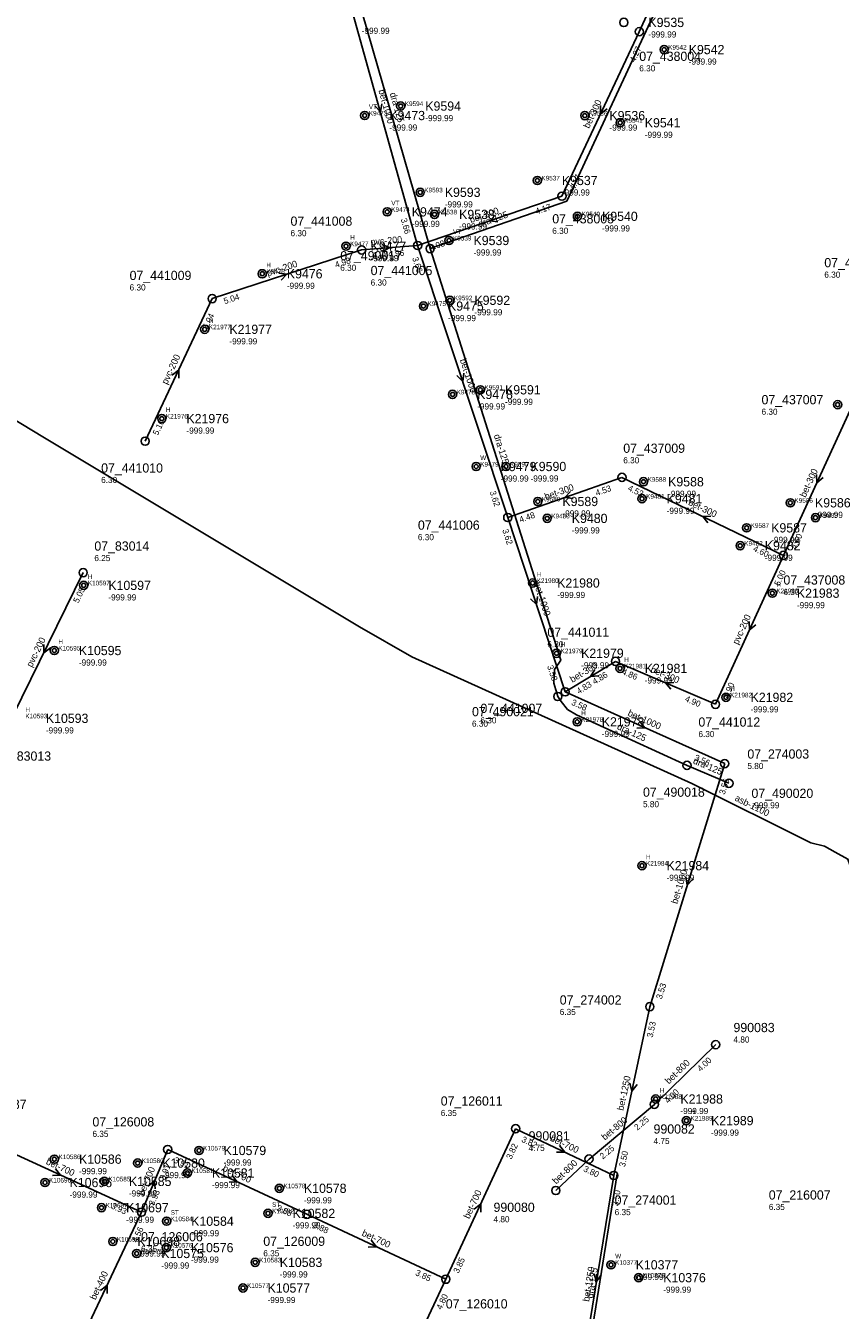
# Model space of a CAD drawing. Header units: metres. Extents: x 164250 to 165477, y 448735 to 450145.
# Tile 18 of 36: x 164947 to 165106, y 449200 to 449450. Entities that reach past the tile are written whole.
import ezdxf

# ---------------------------------------------------------------- set-up
doc = ezdxf.new("R2010")
doc.units = ezdxf.units.M

msp = doc.modelspace()

# ---------------------------------------------------------------- linework, layer by layer
at = {"layer": 'CON_BxH1000x1000mm', "linetype": 'Continuous'}
for points in [[(165008.981, 449459.389), (165023.503, 449407.32)], [(165023.503, 449407.32), (165041.088, 449354.285)], [(165041.088, 449354.285), (165052.288, 449320.29)], [(165083.41, 449306.301), (165052.288, 449320.29)], [(165068.809, 449258.909), (165083.41, 449306.301)]]:
    msp.add_lwpolyline(points, dxfattribs=at)
at = {"layer": 'CON_BxH1100x1100mm', "linetype": 'Continuous'}
msp.add_lwpolyline([(165317.044, 449213.987), (165212.824, 449233.733), (165200.629, 449236.156), (165164.21, 449242.755), (165129.629, 449249.353), (165123.615, 449250.773), (165119.522, 449254.783), (165114.093, 449270.403), (165112.422, 449273.577), (165107.41, 449287.693), (165104.988, 449289.03), (165102.9, 449290.199), (165100.227, 449290.867), (165077.006, 449302.394), (165022.378, 449327.119), (165012.188, 449332.966), (164950.71, 449369.802), (164917.8, 449389.682)], dxfattribs=at)
at = {"layer": 'CON_BxH1250x1250mm', "linetype": 'Continuous'}
for points in [[(165061.772, 449226.012), (165068.809, 449258.909)], [(165055.026, 449184.627), (165061.772, 449226.012)]]:
    msp.add_lwpolyline(points, dxfattribs=at)
at = {"layer": 'CON_BxH125x125mm', "linetype": 'Continuous'}
for points in [[(165025.964, 449406.71), (165052.588, 449415.945), (165121.918, 449564.796)], [(164995.467, 449497.901), (165010.648, 449459.757), (165025.964, 449406.71)], [(165025.964, 449406.71), (165051.412, 449326.464), (165050.216, 449324.623), (165050.087, 449322.016), (165050.853, 449319.387)], [(165050.853, 449319.387), (165051.512, 449318.418), (165052.752, 449316.858), (165054.495, 449315.798), (165076.058, 449305.953)], [(165076.058, 449305.953), (165084.24, 449302.469)], [(165055.259, 449183.716), (165055.715, 449184.607), (165062.423, 449226.331)]]:
    msp.add_lwpolyline(points, dxfattribs=at)
at = {"layer": 'CON_BxH200x200mm', "linetype": 'Continuous'}
for points in [[(165012.581, 449406.451), (164983.429, 449396.955)], [(165023.503, 449407.32), (165012.581, 449406.451)], [(164983.429, 449396.955), (164970.355, 449369.158)], [(165094.87, 449346.899), (165081.615, 449317.861)], [(164942.932, 449312.277), (164958.26, 449343.541)]]:
    msp.add_lwpolyline(points, dxfattribs=at)
at = {"layer": 'CON_BxH300x300mm', "linetype": 'Continuous'}
for points in [[(165081.539, 449481.265), (165066.742, 449448.998)], [(165066.742, 449448.998), (165051.65, 449416.935)], [(165051.65, 449416.935), (165023.503, 449407.32)], [(165107.9, 449375.219), (165094.87, 449346.899)], [(165063.366, 449362.1), (165041.088, 449354.285)], [(165094.87, 449346.899), (165063.366, 449362.1)], [(165052.288, 449320.29), (165062.103, 449326.233)], [(165062.103, 449326.233), (165081.615, 449317.861)], [(165029.005, 449205.779), (165019.051, 449184.536)]]:
    msp.add_lwpolyline(points, dxfattribs=at)
at = {"layer": 'CON_BxH400x400mm', "linetype": 'Continuous'}
msp.add_lwpolyline([(164956.197, 449190.345), (164969.635, 449218.864)], dxfattribs=at)
at = {"layer": 'CON_BxH700x700mm', "linetype": 'Continuous'}
for points in [[(164969.635, 449218.864), (164938.073, 449233.28)], [(165029.005, 449205.779), (165042.617, 449235.118)], [(165042.617, 449235.118), (165061.772, 449226.012)], [(164969.635, 449218.864), (164974.755, 449231.08)], [(164974.755, 449231.08), (165001.905, 449218.432)], [(165001.905, 449218.432), (165029.005, 449205.779)]]:
    msp.add_lwpolyline(points, dxfattribs=at)
at = {"layer": 'CON_BxH800x800mm', "linetype": 'Continuous'}
for points in [[(165069.693, 449239.866), (165081.663, 449251.52)], [(165056.95, 449229.21), (165069.693, 449239.866)], [(165050.46, 449223.08), (165056.95, 449229.21)]]:
    msp.add_lwpolyline(points, dxfattribs=at)
at = {"layer": 'NOD_inspectieput'}
for centre in [(165066.74, 449449), (165051.65, 449416.93), (165012.58, 449406.45), (165023.5, 449407.32), (165025.96, 449406.71), (164983.43, 449396.96), (164970.36, 449369.16), (165063.37, 449362.1), (165041.09, 449354.28), (165094.87, 449346.9), (164958.26, 449343.54), (165062.1, 449326.23), (165052.29, 449320.29), (165050.85, 449319.39), (165081.61, 449317.86), (165076.06, 449305.95), (165083.41, 449306.3), (165068.81, 449258.91), (165069.69, 449239.87), (165042.62, 449235.12), (164974.76, 449231.08), (165056.95, 449229.21), (165061.77, 449226.01), (164969.64, 449218.86), (165001.9, 449218.43), (165029.01, 449205.78)]:
    msp.add_circle(centre, 0.8, dxfattribs=at)
at = {"layer": 'NOD_onbekend'}
for centre in [(165063.73, 449450.8), (165071.59, 449445.51), (165013.19, 449432.65), (165020.2, 449434.49), (165056.12, 449432.64), (165063.02, 449431.24), (165046.85, 449419.99), (165024.01, 449417.67), (165017.57, 449413.87), (165026.8, 449413.37), (165054.68, 449412.99), (165029.61, 449408.29), (165009.53, 449407.18), (164993.19, 449401.8), (165024.64, 449395.5), (165029.79, 449396.63), (164981.98, 449390.97), (165030.32, 449378.28), (165035.74, 449379.18), (165105.43, 449376.29), (164973.6, 449373.57), (165034.92, 449364.22), (165040.73, 449364.23), (165067.57, 449361.25), (165046.95, 449357.41), (165067.28, 449357.94), (165096.22, 449357.15), (165048.78, 449354.11), (165087.68, 449352.27), (165101.11, 449354.26), (165086.43, 449348.78), (164958.37, 449341.05), (165045.93, 449341.52), (165092.69, 449339.53), (164952.62, 449328.35), (165050.6, 449327.82), (165063, 449324.86), (165083.66, 449319.22), (165054.63, 449314.44), (165067.26, 449286.41), (165069.96, 449240.92), (165075.93, 449236.7), (164980.86, 449230.88), (164952.65, 449229.19), (164968.89, 449228.42), (164950.81, 449224.63), (164962.38, 449224.85), (164978.58, 449226.48), (164996.53, 449223.51), (164961.84, 449219.72), (164974.53, 449217.09), (164994.32, 449218.62), (164964.05, 449213.13), (164968.71, 449210.79), (164974.48, 449211.94), (164991.81, 449209.06), (165061.24, 449208.59), (165066.62, 449206.08), (164989.43, 449204.08)]:
    msp.add_circle(centre, 0.8, dxfattribs=at)
at = {"layer": 'NOD_uitmonding'}
for centre in [(165084.24, 449302.47), (165050.46, 449223.08)]:
    msp.add_circle(centre, 0.8, dxfattribs=at)
at = {"layer": 'NOD_uitstroombak'}
msp.add_circle((165081.66, 449251.52), 0.8, dxfattribs=at)
at = {"layer": 'onbekend'}
for centre in [(165071.59, 449445.51), (165013.19, 449432.65), (165024.01, 449417.67), (165017.57, 449413.87), (165054.68, 449412.99), (165009.53, 449407.18), (164993.19, 449401.8), (165034.92, 449364.22), (165067.57, 449361.25), (165067.28, 449357.94), (165101.11, 449354.26), (165086.43, 449348.78), (164958.37, 449341.05), (164952.62, 449328.35), (165066.62, 449206.08)]:
    msp.add_circle(centre, 0.4, dxfattribs=at)
at = {"layer": 'PIJL'}
for points in [[(165016.55, 449434.93), (165016.24, 449433.35), (165015.16, 449434.55)], [(165059.16, 449434.58), (165059.2, 449432.97), (165060.46, 449433.96)], [(165038.71, 449413.27), (165037.58, 449412.13), (165039.17, 449411.91)], [(165016.55, 449407.49), (165018.04, 449406.89), (165016.66, 449406.05)], [(164996.41, 449401.94), (164998.01, 449401.7), (164996.86, 449400.57)], [(164975.63, 449382.06), (164976.89, 449383.06), (164976.93, 449381.45)], [(165032.53, 449382.4), (165032.3, 449380.8), (165031.16, 449381.94)], [(165101.33, 449362.67), (165101.39, 449361.06), (165102.64, 449362.07)], [(165053.35, 449359.35), (165052.23, 449358.19), (165053.82, 449357.99)], [(165080.73, 449354.52), (165079.12, 449354.5), (165080.1, 449353.23)], [(165046.92, 449338.88), (165046.69, 449337.29), (165045.55, 449338.43)], [(165088.19, 449333.99), (165088.24, 449332.38), (165089.5, 449333.39)], [(164950.58, 449329.52), (164950.6, 449327.91), (164951.88, 449328.89)], [(165058.05, 449324.62), (165057.2, 449323.26), (165058.8, 449323.39)], [(165073.47, 449322.14), (165071.86, 449322.05), (165072.9, 449320.82)], [(165066.83, 449314.54), (165067.85, 449313.3), (165066.24, 449313.23)], [(165075.85, 449284.19), (165076.11, 449282.6), (165077.22, 449283.77)], [(165064.89, 449244.02), (165065.29, 449242.46), (165066.3, 449243.72)], [(165051.2, 449231.83), (165052.19, 449230.57), (165050.58, 449230.53)], [(164952.84, 449227.33), (164953.85, 449226.07), (164952.25, 449226.02)], [(164987.33, 449226.02), (164988.33, 449224.76), (164986.72, 449224.71)], [(164970.97, 449223.92), (164972.2, 449224.97), (164972.3, 449223.37)], [(165034.55, 449219.45), (165035.81, 449220.45), (165035.86, 449218.84)], [(165014.45, 449213.37), (165015.46, 449212.11), (165013.85, 449212.06)], [(165057.92, 449206.86), (165058.4, 449205.32), (165059.34, 449206.62)], [(164961.65, 449203.61), (164962.92, 449204.6), (164962.95, 449202.99)]]:
    msp.add_lwpolyline(points, dxfattribs=at)
at = {"layer": 'straatkolk'}
for centre in [(165020.2, 449434.49), (165056.12, 449432.64), (165063.02, 449431.24), (165046.85, 449419.99), (165026.8, 449413.37), (165029.61, 449408.29), (165024.64, 449395.5), (165029.79, 449396.63), (164981.98, 449390.97), (165030.32, 449378.28), (165035.74, 449379.18), (165105.43, 449376.29), (164973.6, 449373.57), (165040.73, 449364.23), (165046.95, 449357.41), (165096.22, 449357.15), (165048.78, 449354.11), (165087.68, 449352.27), (165045.93, 449341.52), (165092.69, 449339.53), (165050.6, 449327.82), (165063, 449324.86), (165083.66, 449319.22), (165054.63, 449314.44), (165067.26, 449286.41), (165069.96, 449240.92), (165075.93, 449236.7)]:
    msp.add_circle(centre, 0.4, dxfattribs=at)
at = {"layer": 'trottoirkolk'}
for centre in [(164980.86, 449230.88), (164952.65, 449229.19), (164968.89, 449228.42), (164978.58, 449226.48), (164950.81, 449224.63), (164962.38, 449224.85), (164996.53, 449223.51), (164961.84, 449219.72), (164994.32, 449218.62), (164974.53, 449217.09), (164964.05, 449213.13), (164968.71, 449210.79), (164974.48, 449211.94), (164991.81, 449209.06), (165061.24, 449208.59), (164989.43, 449204.08)]:
    msp.add_circle(centre, 0.4, dxfattribs=at)

# ---------------------------------------------------------------- texts
at = {"layer": 'DMM_BxH1000x1000mm'}
for rotation, p in [(-74.42, (165015.86, 449437.55)), (-71.66, (165031.72, 449385)), (-71.76, (165046.13, 449341.46)), (-24.2, (165064.37, 449315.71)), (72.88, (165074.15, 449278.85))]:
    msp.add_text('bet-1000', height=1.3, rotation=rotation, dxfattribs=at).set_placement(p)
at = {"layer": 'DMM_BxH1100x1100mm'}
msp.add_text('asb-1100', height=1.3, rotation=-26.4, dxfattribs=at).set_placement((165085.24, 449299.17))
at = {"layer": 'DMM_BxH1250x1250mm'}
for rotation, p in [(77.93, (165063.66, 449238.57)), (80.74, (165056.96, 449201.34))]:
    msp.add_text('bet-1250', height=1.3, rotation=rotation, dxfattribs=at).set_placement(p)
at = {"layer": 'DMM_BxH125x125mm'}
for rotation, p in [(-73.9, (165018.05, 449436.94)), (19.13, (165035.59, 449410.86)), (-72.4, (165038.34, 449370.3)), (-24.54, (165062.29, 449313.08)), (-23.06, (165077.12, 449306.37)), (80.87, (165057.71, 449202))]:
    msp.add_text('dra-125', height=1.3, rotation=rotation, dxfattribs=at).set_placement(p)
at = {"layer": 'DMM_BxH200x200mm'}
for rotation, p in [(4.55, (165014.36, 449407.37)), (18.04, (164994.29, 449401.3)), (64.81, (164974.64, 449380.11)), (65.46, (165086.02, 449329.39)), (63.88, (164948.28, 449324.97))]:
    msp.add_text('pvc-200', height=1.3, rotation=rotation, dxfattribs=at).set_placement(p)
at = {"layer": 'DMM_BxH300x300mm'}
for rotation, p in [(64.79, (165056.95, 449430.02)), (18.86, (165033.89, 449411.68)), (65.29, (165099.17, 449358.08)), (19.33, (165048.54, 449357.7)), (-25.76, (165076.18, 449356.8)), (31.19, (165053.69, 449322.04)), (-23.22, (165068.82, 449324.22))]:
    msp.add_text('bet-300', height=1.3, rotation=rotation, dxfattribs=at).set_placement(p)
at = {"layer": 'DMM_BxH400x400mm'}
msp.add_text('bet-400', height=1.3, rotation=64.77, dxfattribs=at).set_placement((164960.67, 449201.64))
at = {"layer": 'DMM_BxH700x700mm'}
for rotation, p in [(-25.43, (165049.24, 449232.83)), (-24.55, (164950.87, 449228.27)), (67.26, (164970.06, 449221.93)), (-24.98, (164985.36, 449226.99)), (65.11, (165033.57, 449217.45)), (-25.03, (165012.49, 449214.33))]:
    msp.add_text('bet-700', height=1.3, rotation=rotation, dxfattribs=at).set_placement(p)
at = {"layer": 'DMM_BxH800x800mm'}
for rotation, p in [(44.23, (165072.52, 449243.72)), (39.9, (165060.03, 449232.79)), (43.37, (165050.53, 449224.22))]:
    msp.add_text('bet-800', height=1.3, rotation=rotation, dxfattribs=at).set_placement(p)
at = {"layer": 'INV_BxH1000x1000mm'}
for s, rotation, p in [('3.66', -74.42, (165020.2, 449412.46)), ('3.66', -71.66, (165022.42, 449404.86)), ('3.62', -71.66, (165037.54, 449359.26)), ('3.62', -71.76, (165040, 449351.82)), ('3.58', -71.76, (165048.75, 449325.27)), ('3.58', -24.2, (165053.37, 449317.83)), ('3.56', -24.2, (165077.35, 449307.05)), ('3.56', 72.88, (165083.41, 449300.19)), ('3.53', 72.88, (165071.12, 449260.29))]:
    msp.add_text(s, height=1.2, rotation=rotation, dxfattribs=at).set_placement(p)
at = {"layer": 'INV_BxH1250x1250mm'}
for s, rotation, p in [('3.53', 77.93, (165069.35, 449252.82)), ('3.50', 77.93, (165063.95, 449227.59)), ('3.50', 80.74, (165062.61, 449219.96))]:
    msp.add_text(s, height=1.2, rotation=rotation, dxfattribs=at).set_placement(p)
at = {"layer": 'INV_BxH200x200mm'}
for s, rotation, p in [('4.98', 4.55, (165014.72, 449404.82)), ('4.96', 4.55, (165017.82, 449405.06)), ('4.98', 18.04, (165007.59, 449402.93)), ('5.04', 18.04, (164985.89, 449395.86)), ('5.04', 64.81, (164982.57, 449390.9)), ('5.10', 64.81, (164972.84, 449370.2)), ('5.00', 65.46, (165094.08, 449340.84)), ('5.05', 63.88, (164957.31, 449337.5)), ('4.90', 65.46, (165084.08, 449318.93))]:
    msp.add_text(s, height=1.2, rotation=rotation, dxfattribs=at).set_placement(p)
at = {"layer": 'INV_BxH300x300mm'}
for s, rotation, p in [('4.27', 64.79, (165065.88, 449442.95)), ('4.17', 64.79, (165054.13, 449417.98)), ('4.17', 18.86, (165046.71, 449413.34)), ('4.08', 18.86, (165025.98, 449406.26)), ('4.53', 19.33, (165058.45, 449358.47)), ('4.53', -25.76, (165064.39, 449359.61)), ('4.48', 19.33, (165043.57, 449353.25)), ('4.60', 65.29, (165097.34, 449347.96)), ('4.60', -25.76, (165088.83, 449347.82)), ('4.86', 31.19, (165058.04, 449321.67)), ('4.86', -23.22, (165063.23, 449323.79)), ('4.83', 31.19, (165054.93, 449319.79)), ('4.90', -23.22, (165075.54, 449318.51)), ('4.80', 64.89, (165028.16, 449199.73))]:
    msp.add_text(s, height=1.2, rotation=rotation, dxfattribs=at).set_placement(p)
at = {"layer": 'INV_BxH400x400mm'}
msp.add_text('4.56', height=1.2, rotation=64.77, dxfattribs=at).set_placement((164968.77, 449212.81))
at = {"layer": 'INV_BxH700x700mm'}
for s, rotation, p in [('3.82', -25.43, (165043.65, 449232.63)), ('3.82', 65.11, (165041.79, 449229.06)), ('3.91', 67.26, (164974.16, 449225)), ('3.91', -24.98, (164975.81, 449228.6)), ('3.80', -25.43, (165055.72, 449226.89)), ('3.93', 67.26, (164972.07, 449220.01)), ('3.93', -24.55, (164963.58, 449219.65)), ('3.88', -24.98, (164995.85, 449219.27)), ('3.88', -25.03, (165002.96, 449215.95)), ('3.85', 65.11, (165031.48, 449206.84)), ('3.85', -25.03, (165022.95, 449206.62))]:
    msp.add_text(s, height=1.2, rotation=rotation, dxfattribs=at).set_placement(p)
at = {"layer": 'INV_BxH800x800mm'}
for s, rotation, p in [('4.00', 44.23, (165078.73, 449246.16)), ('4.00', 44.23, (165072.38, 449239.97)), ('2.25', 39.9, (165066.37, 449234.74)), ('2.25', 39.9, (165059.64, 449229.11))]:
    msp.add_text(s, height=1.2, rotation=rotation, dxfattribs=at).set_placement(p)
at = {"layer": 'KO_INSPECTIE'}
for s, p in [('VT', (165013.99, 449433.91)), ('VT', (165018.37, 449415.13)), ('H', (165010.33, 449408.44)), ('VT', (165030.41, 449409.55)), ('H', (164993.99, 449403.06)), ('H', (164982.78, 449392.23)), ('H', (164974.4, 449374.83)), ('W', (165035.72, 449365.48)), ('H', (164959.17, 449342.31)), ('H', (165046.73, 449342.78)), ('H', (165093.49, 449340.79)), ('H', (164953.42, 449329.61)), ('H', (165051.4, 449329.08)), ('H', (165063.8, 449326.12)), ('H', (165084.46, 449320.48)), ('H', (164946.98, 449316.38)), ('H', (165055.43, 449315.7)), ('H', (165068.06, 449287.66)), ('H', (165070.76, 449242.18)), ('H', (165076.74, 449237.96)), ('ST', (164995.12, 449219.88)), ('ST', (164975.33, 449218.35)), ('W', (165062.04, 449209.85))]:
    msp.add_text(s, height=0.9, dxfattribs=at).set_placement(p)
at = {"layer": 'KO_NUMMER'}
for s, p in [('K9542', (165072.39, 449445.51)), ('K9473', (165013.99, 449432.65)), ('K9594', (165021, 449434.49)), ('K9536', (165056.92, 449432.64)), ('K9541', (165063.82, 449431.24)), ('K9537', (165047.65, 449419.99)), ('K9593', (165024.81, 449417.67)), ('K9474', (165018.37, 449413.87)), ('K9538', (165027.6, 449413.37)), ('K9540', (165055.48, 449412.99)), ('K9539', (165030.41, 449408.29)), ('K9477', (165010.33, 449407.18)), ('K9476', (164993.99, 449401.8)), ('K9475', (165025.44, 449395.5)), ('K9592', (165030.59, 449396.63)), ('K21977', (164982.78, 449390.97)), ('K9478', (165031.12, 449378.28)), ('K9591', (165036.55, 449379.18)), ('K21976', (164974.4, 449373.57)), ('K9479', (165035.72, 449364.22)), ('K9590', (165041.53, 449364.23)), ('K9588', (165068.37, 449361.25)), ('K9589', (165047.75, 449357.41)), ('K9481', (165068.08, 449357.94)), ('K9586', (165097.02, 449357.15)), ('K9480', (165049.58, 449354.11)), ('K9587', (165088.48, 449352.27)), ('K9483', (165101.91, 449354.26)), ('K9482', (165087.23, 449348.78)), ('K10597', (164959.17, 449341.05)), ('K21980', (165046.73, 449341.52)), ('K21983', (165093.49, 449339.53)), ('K10595', (164953.42, 449328.35)), ('K21979', (165051.4, 449327.82)), ('K21981', (165063.8, 449324.86)), ('K21982', (165084.46, 449319.22)), ('K10593', (164946.98, 449315.13)), ('K21978', (165055.43, 449314.44)), ('K21984', (165068.06, 449286.41)), ('K21988', (165070.76, 449240.92)), ('K21989', (165076.74, 449236.7)), ('K10579', (164981.66, 449230.88)), ('K10586', (164953.45, 449229.19)), ('K10580', (164969.69, 449228.42)), ('K10696', (164951.61, 449224.63)), ('K10585', (164963.18, 449224.85)), ('K10581', (164979.38, 449226.48)), ('K10578', (164997.33, 449223.51)), ('K10697', (164962.64, 449219.72)), ('K10584', (164975.33, 449217.09)), ('K10582', (164995.12, 449218.62)), ('K10698', (164964.85, 449213.13)), ('K10576', (164975.28, 449211.94)), ('K10575', (164969.51, 449210.79)), ('K10583', (164992.61, 449209.06)), ('K10377', (165062.04, 449208.59)), ('K10376', (165067.42, 449206.08)), ('K10577', (164990.23, 449204.08))]:
    msp.add_text(s, height=0.9, dxfattribs=at).set_placement(p)
at = {"layer": 'NLV_inspectieput'}
for s, p in [('6.30', (165066.74, 449441.26)), ('6.30', (165049.77, 449409.58)), ('6.30', (164998.71, 449409.12)), ('6.30', (165008.41, 449402.37)), ('6.30', (165014.34, 449399.5)), ('6.30', (165102.84, 449401.03)), ('6.30', (164967.32, 449398.54)), ('6.30', (165090.59, 449374.31)), ('6.30', (165063.62, 449364.85)), ('6.30', (164961.77, 449361)), ('6.30', (165023.56, 449349.86)), ('6.25', (164960.44, 449345.78)), ('6.30', (165094.87, 449339.16)), ('6.30', (165048.81, 449328.98)), ('6.30', (165034.11, 449313.49)), ('6.30', (165035.76, 449314.14)), ('6.30', (165078.28, 449311.47)), ('5.80', (165087.83, 449305.24)), ('5.80', (165067.47, 449297.8)), ('6.35', (165051.23, 449257.29)), ('6.35', (165028.02, 449237.59)), ('6.35', (164960.07, 449233.52)), ('4.75', (165069.53, 449232.13)), ('4.75', (165045.16, 449230.79)), ('6.35', (165092.01, 449219.27)), ('6.35', (165061.94, 449218.27)), ('6.35', (164969.55, 449211.12)), ('6.35', (164993.4, 449210.24))]:
    msp.add_text(s, height=1.2, dxfattribs=at).set_placement(p)
at = {"layer": 'NLV_onbekend'}
for p in [(165012.6, 449448.58), (165068.53, 449447.86), (165076.39, 449442.57), (165017.99, 449429.71), (165025, 449431.55), (165060.92, 449429.7), (165067.82, 449428.3), (165051.65, 449417.05), (165028.81, 449414.73), (165022.37, 449410.93), (165031.6, 449410.43), (165059.48, 449410.05), (165034.41, 449405.35), (165014.33, 449404.24), (164997.99, 449398.86), (165029.44, 449392.56), (165034.59, 449393.69), (164986.78, 449388.03), (165035.12, 449375.34), (165040.55, 449376.24), (164978.4, 449370.63), (165039.72, 449361.28), (165045.53, 449361.29), (165072.37, 449358.31), (165051.75, 449354.47), (165072.08, 449355), (165101.02, 449354.2), (165053.58, 449351.17), (165092.48, 449349.33), (165091.23, 449345.84), (164963.17, 449338.11), (165050.73, 449338.58), (165097.49, 449336.59), (164957.42, 449325.41), (165055.4, 449324.88), (165067.8, 449321.92), (165088.46, 449316.28), (164950.98, 449312.18), (165059.43, 449311.5), (165072.06, 449283.46), (165074.76, 449237.98), (165080.74, 449233.76), (164985.66, 449227.94), (164957.45, 449226.25), (164973.69, 449225.48), (164955.61, 449221.68), (164967.18, 449221.91), (164983.38, 449223.54), (165001.33, 449220.56), (164966.64, 449216.78), (164979.33, 449214.15), (164999.12, 449215.68), (164968.85, 449210.19), (164973.51, 449207.85), (164979.28, 449209), (164996.61, 449206.12), (165066.04, 449205.65), (165071.42, 449203.14), (164994.23, 449201.13)]:
    msp.add_text('-999.99', height=1.2, dxfattribs=at).set_placement(p)
at = {"layer": 'NLV_uitmonding'}
for s, p in [('-999.99', (165088.63, 449297.58)), ('4.80', (165038.31, 449216.87))]:
    msp.add_text(s, height=1.2, dxfattribs=at).set_placement(p)
at = {"layer": 'NLV_uitstroombak'}
msp.add_text('4.80', height=1.2, dxfattribs=at).set_placement((165085.12, 449251.91))
at = {"layer": 'NNR_inspectieput'}
for s, p in [('07_438004', (165066.74, 449443.3)), ('07_438005', (165049.77, 449411.62)), ('07_441008', (164998.71, 449411.16)), ('07_490017', (165008.41, 449404.41)), ('07_441005', (165014.34, 449401.54)), ('07_437006', (165102.84, 449403.07)), ('07_441009', (164967.32, 449400.58)), ('07_437007', (165090.59, 449376.35)), ('07_437009', (165063.62, 449366.89)), ('07_441010', (164961.77, 449363.04)), ('07_441006', (165023.56, 449351.9)), ('07_83014', (164960.44, 449347.82)), ('07_437008', (165094.87, 449341.2)), ('07_441011', (165048.81, 449331.02)), ('07_441007', (165035.76, 449316.18)), ('07_490021', (165034.11, 449315.53)), ('07_441012', (165078.28, 449313.51)), ('07_83013', (164941.29, 449306.87)), ('07_274003', (165087.83, 449307.28)), ('07_490018', (165067.47, 449299.84)), ('07_274002', (165051.23, 449259.33)), ('07_126011', (165028.02, 449239.63)), ('07_126008', (164960.07, 449235.56)), ('990082', (165069.53, 449234.17)), ('990081', (165045.16, 449232.83)), ('07_216007', (165092.01, 449221.31)), ('07_274001', (165061.94, 449220.31)), ('07_126006', (164969.55, 449213.16)), ('07_126009', (164993.4, 449212.28)), ('07_126010', (165029, 449200.08))]:
    msp.add_text(s, height=1.8, dxfattribs=at).set_placement(p)
at = {"layer": 'NNR_onbekend'}
for s, p in [('K9535', (165068.53, 449449.9)), ('K9542', (165076.39, 449444.61)), ('K9473', (165017.99, 449431.75)), ('K9594', (165025, 449433.59)), ('K9536', (165060.92, 449431.74)), ('K9541', (165067.82, 449430.34)), ('K9537', (165051.65, 449419.09)), ('K9593', (165028.81, 449416.78)), ('K9474', (165022.37, 449412.97)), ('K9538', (165031.6, 449412.47)), ('K9540', (165059.48, 449412.1)), ('K9539', (165034.41, 449407.39)), ('K9477', (165014.33, 449406.28)), ('K9476', (164997.99, 449400.9)), ('K9475', (165029.44, 449394.6)), ('K9592', (165034.59, 449395.73)), ('K21977', (164986.78, 449390.07)), ('K9478', (165035.12, 449377.38)), ('K9591', (165040.55, 449378.28)), ('K21976', (164978.4, 449372.67)), ('K9479', (165039.72, 449363.32)), ('K9590', (165045.53, 449363.33)), ('K9588', (165072.37, 449360.35)), ('K9589', (165051.75, 449356.51)), ('K9481', (165072.08, 449357.04)), ('K9586', (165101.02, 449356.25)), ('K9480', (165053.58, 449353.21)), ('K9587', (165092.48, 449351.37)), ('K9482', (165091.23, 449347.88)), ('K10597', (164963.17, 449340.15)), ('K21980', (165050.73, 449340.62)), ('K21983', (165097.49, 449338.63)), ('K10595', (164957.42, 449327.45)), ('K21979', (165055.4, 449326.92)), ('K21981', (165067.8, 449323.96)), ('K21982', (165088.46, 449318.32)), ('K10593', (164950.98, 449314.23)), ('K21978', (165059.43, 449313.54)), ('K21984', (165072.06, 449285.51)), ('K10587', (164938.92, 449238.99)), ('K21988', (165074.76, 449240.02)), ('K21989', (165080.74, 449235.8)), ('K10579', (164985.66, 449229.98)), ('K10586', (164957.45, 449228.29)), ('K10580', (164973.69, 449227.52)), ('K10696', (164955.61, 449223.73)), ('K10585', (164967.18, 449223.95)), ('K10581', (164983.38, 449225.58)), ('K10578', (165001.33, 449222.61)), ('K10697', (164966.64, 449218.82)), ('K10584', (164979.33, 449216.19)), ('K10582', (164999.12, 449217.72)), ('K10698', (164968.85, 449212.23)), ('K10576', (164979.28, 449211.04)), ('K10575', (164973.51, 449209.9)), ('K10583', (164996.61, 449208.16)), ('K10377', (165066.04, 449207.69)), ('K10376', (165071.42, 449205.18)), ('K10577', (164994.23, 449203.18))]:
    msp.add_text(s, height=1.8, dxfattribs=at).set_placement(p)
at = {"layer": 'NNR_uitmonding'}
for s, p in [('07_490020', (165088.63, 449299.62)), ('990080', (165038.31, 449218.91))]:
    msp.add_text(s, height=1.8, dxfattribs=at).set_placement(p)
at = {"layer": 'NNR_uitstroombak'}
msp.add_text('990083', height=1.8, dxfattribs=at).set_placement((165085.12, 449253.95))

doc.saveas('drawing.dxf')
